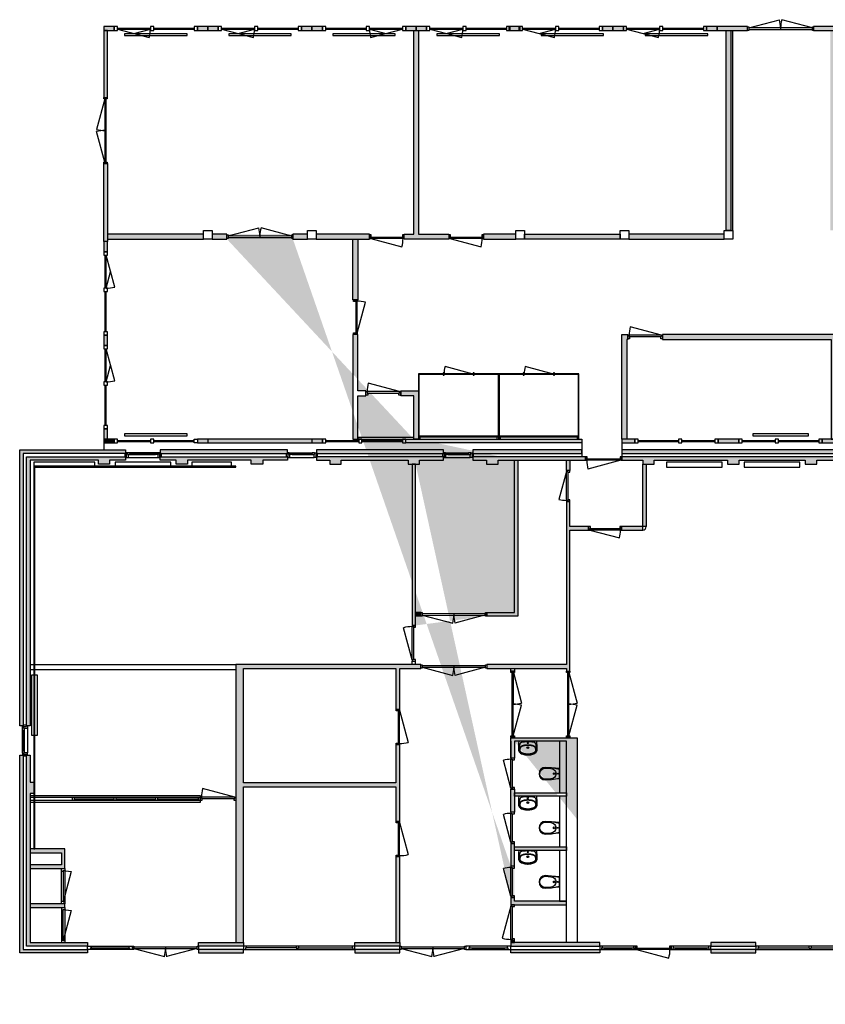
# Model space of a CAD drawing. Header units: millimetres. Extents: x 13543 to 67098, y 53113 to 81493.
# Tile 1 of 3: x 13543 to 36751, y 53113 to 81493. Entities that reach past the tile are written whole.
import ezdxf

# ---------------------------------------------------------------- set-up
doc = ezdxf.new("R2010")
doc.units = ezdxf.units.MM
doc.header["$LTSCALE"] = 100
for name, color, linetype in [('AA21----_BUITENWAND', 252, 'Continuous'), ('AA22----_BINNENWAND', 254, 'Continuous'), ('AL21----_BUITENWAND', 3, 'Continuous'), ('AL22----_BINNENWAND', 2, 'Continuous'), ('AL31----_BUITENKOZIJNEN', 1, 'Continuous'), ('AL32----_BINNENKOZIJNEN', 1, 'Continuous'), ('AL51----_RADIATOREN', 8, 'Continuous'), ('AL74----_SANITAIR', 7, 'Continuous')]:
    doc.layers.add(name, color=color, linetype=linetype)

# ---------------------------------------------------------------- blocks, each defined once
blk = doc.blocks.new('*U3')
at = {"layer": 'AL31----_BUITENKOZIJNEN'}
for points in [[(-1900, 50), (-1865, 50), (-1865, -50), (-1900, -50)], [(-1865, 21), (-1865, -21), (-35, -21), (-35, 19)], [(-35, 50), (0, 50), (0, -50), (-35, -50)]]:
    blk.add_lwpolyline(points, close=True, dxfattribs=at)
for points in [[(-950, 21), (-950, -21)], [(-1865, -21), (-981, -257)], [(-35, -19), (-918, -257)]]:
    blk.add_lwpolyline(points, dxfattribs=at)
for centre, start, end in [((-1865, -21), 345.0001, 0.0004), ((-35, -19), 180.1293, 195.1295)]:
    blk.add_arc(centre, 915, start, end, dxfattribs=at)
blk = doc.blocks.new('*U2')
at = {"layer": 'AL31----_BUITENKOZIJNEN'}
for points in [[(-1900, 50), (-1865, 50), (-1865, -50), (-1900, -50)], [(-1865, 21), (-1865, -21), (-35, -21), (-35, 19)], [(-35, 50), (0, 50), (0, -50), (-35, -50)]]:
    blk.add_lwpolyline(points, close=True, dxfattribs=at)
for points in [[(-1865, 21), (-981, 257)], [(-950, 21), (-950, -21)], [(-35, 19), (-918, 257)]]:
    blk.add_lwpolyline(points, dxfattribs=at)
for centre, start, end in [((-1865, 21), 359.9996, 14.9999), ((-35, 19), 164.8705, 179.8707)]:
    blk.add_arc(centre, 915, start, end, dxfattribs=at)
blk = doc.blocks.new('*U7')
at = {"layer": 'AL31----_BUITENKOZIJNEN'}
for points in [[(-1030, -50), (-995, -50), (-995, -9), (-980, -9), (-980, 50), (-1030, 50)], [(-50, 50), (-50, -9), (-35, -9), (-35, -50), (0, -50), (0, 50)], [(-995, -9), (-35, -9), (-35, -50), (-995, -50)]]:
    blk.add_lwpolyline(points, close=True, dxfattribs=at)
blk.add_lwpolyline([(-995, -50), (-68, -298)], dxfattribs=at)
blk.add_arc((-995, -50), 960, 345, 0, dxfattribs=at)
blk = doc.blocks.new('*U9')
at = {"layer": 'AL32----_BINNENKOZIJNEN'}
blk.add_lwpolyline([(-35, 50), (-962, 298)], dxfattribs=at)
for points in [[(-1030, 50), (-995, 50), (-995, 9), (-980, 9), (-980, -50), (-1030, -50)], [(-995, 9), (-35, 9), (-35, 50), (-995, 50)], [(-50, -50), (-50, 9), (-35, 9), (-35, 50), (0, 50), (0, -50)]]:
    blk.add_lwpolyline(points, close=True, dxfattribs=at)
blk.add_arc((-35, 50), 960, 165, 180, dxfattribs=at)
blk = doc.blocks.new('*U10')
at = {"layer": 'AL32----_BINNENKOZIJNEN'}
blk.add_lwpolyline([(-995, 50), (-68, 298)], dxfattribs=at)
for points in [[(-1030, 50), (-995, 50), (-995, 9), (-980, 9), (-980, -50), (-1030, -50)], [(-995, 9), (-35, 9), (-35, 50), (-995, 50)], [(-50, -50), (-50, 9), (-35, 9), (-35, 50), (0, 50), (0, -50)]]:
    blk.add_lwpolyline(points, close=True, dxfattribs=at)
blk.add_arc((-995, 50), 960, 0, 15, dxfattribs=at)
blk = doc.blocks.new('*U12')
at = {"layer": 'AL32----_BINNENKOZIJNEN'}
for points in [[(-1030, -50), (-995, -50), (-995, -9), (-980, -9), (-980, 50), (-1030, 50)], [(-50, 50), (-50, -9), (-35, -9), (-35, -50), (0, -50), (0, 50)], [(-995, -9), (-35, -9), (-35, -50), (-995, -50)]]:
    blk.add_lwpolyline(points, close=True, dxfattribs=at)
blk.add_lwpolyline([(-995, -50), (-68, -298)], dxfattribs=at)
blk.add_arc((-995, -50), 960, 345, 0, dxfattribs=at)
blk = doc.blocks.new('*U11')
at = {"layer": 'AL32----_BINNENKOZIJNEN'}
for points in [[(-1030, -50), (-995, -50), (-995, -9), (-980, -9), (-980, 50), (-1030, 50)], [(-50, 50), (-50, -9), (-35, -9), (-35, -50), (0, -50), (0, 50)], [(-995, -9), (-35, -9), (-35, -50), (-995, -50)]]:
    blk.add_lwpolyline(points, close=True, dxfattribs=at)
blk.add_lwpolyline([(-35, -50), (-962, -298)], dxfattribs=at)
blk.add_arc((-35, -50), 960, 180, 195, dxfattribs=at)
blk = doc.blocks.new('*U15')
at = {"layer": 'AL32----_BINNENKOZIJNEN'}
for points in [[(-1900, 50), (-1865, 50), (-1865, -50), (-1900, -50)], [(-1865, 21), (-1865, -21), (-35, -21), (-35, 19)], [(-35, 50), (0, 50), (0, -50), (-35, -50)]]:
    blk.add_lwpolyline(points, close=True, dxfattribs=at)
for points in [[(-950, 21), (-950, -21)], [(-1865, -21), (-981, -257)], [(-35, -19), (-918, -257)]]:
    blk.add_lwpolyline(points, dxfattribs=at)
for centre, start, end in [((-1865, -21), 345.0001, 0.0004), ((-35, -19), 180.1293, 195.1295)]:
    blk.add_arc(centre, 915, start, end, dxfattribs=at)
blk = doc.blocks.new('*U14')
at = {"layer": 'AL32----_BINNENKOZIJNEN'}
for points in [[(-1900, 50), (-1865, 50), (-1865, -50), (-1900, -50)], [(-1865, 21), (-1865, -21), (-35, -21), (-35, 19)], [(-35, 50), (0, 50), (0, -50), (-35, -50)]]:
    blk.add_lwpolyline(points, close=True, dxfattribs=at)
for points in [[(-1865, 21), (-981, 257)], [(-950, 21), (-950, -21)], [(-35, 19), (-918, 257)]]:
    blk.add_lwpolyline(points, dxfattribs=at)
for centre, start, end in [((-1865, 21), 359.9996, 14.9999), ((-35, 19), 164.8705, 179.8707)]:
    blk.add_arc(centre, 915, start, end, dxfattribs=at)
blk = doc.blocks.new('*U17')
at = {"layer": 'AL32----_BINNENKOZIJNEN'}
for points in [[(-950, -50), (-915, -50), (-915, -9), (-900, -9), (-900, 50), (-950, 50)], [(-50, 50), (-50, -9), (-35, -9), (-35, -50), (0, -50), (0, 50)], [(-915, -9), (-35, -9), (-35, -50), (-915, -50)]]:
    blk.add_lwpolyline(points, close=True, dxfattribs=at)
blk.add_lwpolyline([(-915, -50), (-65, -278)], dxfattribs=at)
blk.add_arc((-915, -50), 880, 345, 359.9987, dxfattribs=at)
blk = doc.blocks.new('*U19')
at = {"layer": 'AL32----_BINNENKOZIJNEN'}
for points in [[(-900, -50), (-865, -50), (-865, -9), (-850, -9), (-850, 50), (-900, 50)], [(-50, 50), (-50, -9), (-35, -9), (-35, -50), (0, -50), (0, 50)], [(-865, -9), (-35, -9), (-35, -50), (-865, -50)]]:
    blk.add_lwpolyline(points, close=True, dxfattribs=at)
blk.add_lwpolyline([(-865, -50), (-63, -265)], dxfattribs=at)
blk.add_arc((-865, -50), 830, 345, 0, dxfattribs=at)
blk = doc.blocks.new('*U21')
at = {"layer": 'AL32----_BINNENKOZIJNEN'}
for points in [[(-1050, -50), (-1015, -50), (-1015, -9), (-1000, -9), (-1000, 50), (-1050, 50)], [(-50, 50), (-50, -9), (-35, -9), (-35, -50), (0, -50), (0, 50)], [(-1015, -9), (-35, -9), (-35, -50), (-1015, -50)]]:
    blk.add_lwpolyline(points, close=True, dxfattribs=at)
blk.add_lwpolyline([(-35, -50), (-982, -304)], dxfattribs=at)
blk.add_arc((-35, -50), 980, 179.9962, 195, dxfattribs=at)
blk = doc.blocks.new('*U23')
at = {"layer": 'AL32----_BINNENKOZIJNEN'}
blk.add_lwpolyline([(-35, 50), (-933, 291)], dxfattribs=at)
for points in [[(-1000, 50), (-965, 50), (-965, 9), (-950, 9), (-950, -50), (-1000, -50)], [(-965, 9), (-35, 9), (-35, 50), (-965, 50)], [(-50, -50), (-50, 9), (-35, 9), (-35, 50), (0, 50), (0, -50)]]:
    blk.add_lwpolyline(points, close=True, dxfattribs=at)
blk.add_arc((-35, 50), 930, 165, 180, dxfattribs=at)
blk = doc.blocks.new('*U25')
at = {"layer": 'AL32----_BINNENKOZIJNEN'}
for points in [[(-1000, -50), (-965, -50), (-965, -9), (-950, -9), (-950, 50), (-1000, 50)], [(-50, 50), (-50, -9), (-35, -9), (-35, -50), (0, -50), (0, 50)], [(-965, -9), (-35, -9), (-35, -50), (-965, -50)]]:
    blk.add_lwpolyline(points, close=True, dxfattribs=at)
blk.add_lwpolyline([(-965, -50), (-67, -291)], dxfattribs=at)
blk.add_arc((-965, -50), 930, 345, 0, dxfattribs=at)
blk = doc.blocks.new('*U38')
at = {"layer": 'AA21----_BUITENWAND'}
h = blk.add_hatch(color=256, dxfattribs=at)
h.paths.add_polyline_path([(-300, 55), (-300, -55), (0, -55), (0, 55)])
h.paths.add_polyline_path([(-3000, 55), (-3000, -55), (-2700, -55), (-2700, 55)])
at = {"layer": 'AL21----_BUITENWAND'}
for points in [[(-3000, 55), (-3000, -55), (-2700, -55), (-2700, 55)], [(-300, 55), (-300, -55), (0, -55), (0, 55)]]:
    blk.add_lwpolyline(points, close=True, dxfattribs=at)
at = {"layer": 'AL31----_BUITENKOZIJNEN'}
for points in [[(-2700, 55), (-2700, -55), (-2605, -55), (-2605, 55)], [(-1655, 55), (-1655, -55), (-1560, -55), (-1560, 55)], [(-395, 55), (-395, -55), (-300, -55), (-300, 55)]]:
    blk.add_lwpolyline(points, close=True, dxfattribs=at)
for points in [[(-2605, 15), (-1655, 15)], [(-1560, 15), (-1440, 15)], [(-1440, 15), (-1345, 15)], [(-1345, 15), (-395, 15)], [(-2605, -15), (-1655, -15)], [(-2605, -15), (-1687, -261)], [(-2130, -142), (-1655, -15)], [(-1560, -15), (-1440, -15)], [(-1440, -15), (-1345, -15)], [(-1345, -15), (-395, -15)]]:
    blk.add_lwpolyline(points, dxfattribs=at)
blk.add_arc((-2605, -15), 950, 345, 0, dxfattribs=at)
blk = doc.blocks.new('*U39')
at = {"layer": 'AA21----_BUITENWAND'}
h = blk.add_hatch(color=256, dxfattribs=at)
h.paths.add_polyline_path([(-300, 55), (-300, -55), (0, -55), (0, 55)])
h.paths.add_polyline_path([(-3000, 55), (-3000, -55), (-2700, -55), (-2700, 55)])
at = {"layer": 'AL21----_BUITENWAND'}
for points in [[(-3000, 55), (-3000, -55), (-2700, -55), (-2700, 55)], [(-300, 55), (-300, -55), (0, -55), (0, 55)]]:
    blk.add_lwpolyline(points, close=True, dxfattribs=at)
at = {"layer": 'AL31----_BUITENKOZIJNEN'}
for points in [[(-2700, 55), (-2700, -55), (-2605, -55), (-2605, 55)], [(-1440, 55), (-1440, -55), (-1345, -55), (-1345, 55)], [(-395, 55), (-395, -55), (-300, -55), (-300, 55)]]:
    blk.add_lwpolyline(points, close=True, dxfattribs=at)
for points in [[(-2605, 15), (-1655, 15)], [(-1655, 15), (-1560, 15)], [(-1560, 15), (-1440, 15)], [(-1345, 15), (-395, 15)], [(-2605, -15), (-1655, -15)], [(-1655, -15), (-1560, -15)], [(-1560, -15), (-1440, -15)], [(-1345, -15), (-395, -15)], [(-1345, -15), (-870, -142)], [(-1313, -261), (-395, -15)]]:
    blk.add_lwpolyline(points, dxfattribs=at)
blk.add_arc((-395, -15), 950, 180, 195, dxfattribs=at)
blk = doc.blocks.new('Cabine vd0')
at = {"layer": 'AL32----_BINNENKOZIJNEN'}
for points in [[(-90, 0), (-1880, 0), (-1880, -20), (-90, -20)], [(-1880, -20), (-1880, -705), (-1870, -705), (-1870, -20)], [(-70, 0), (-90, 0), (-90, -2310), (-70, -2310)], [(0, 0), (-70, 0), (-70, -50), (0, -50)], [(-1910, -735), (-1840, -735), (-1840, -705), (-1910, -705)], [(-1880, -735), (-1880, -1575), (-1870, -1575), (-1870, -735)], [(-1910, -1605), (-1840, -1605), (-1840, -1575), (-1910, -1575)], [(-1880, -1605), (-1880, -2290), (-1870, -2290), (-1870, -1605)], [(0, -2260), (-70, -2260), (-70, -2310), (0, -2310)], [(-90, -2290), (-1880, -2290), (-1880, -2310), (-90, -2310)]]:
    blk.add_lwpolyline(points, close=True, dxfattribs=at)
blk.add_lwpolyline([(-1875, -735), (-2092, -1546)], dxfattribs=at)
blk.add_arc((-1875, -735), 840, 255, 270, dxfattribs=at)
blk = doc.blocks.new('WC 17 (R)')
at = {"layer": 'AL74----_SANITAIR'}
for points in [[(407, 182), (232, 169), (0, 125), (0, -125), (232, -169), (408, -182, 0.999913)], [(62, 0, -1), (37, 0, -1)], [(250, 150), (407, 162, -1), (407, -162), (250, -150, -1)], [(175, 0, -1), (125, 0, -1)]]:
    blk.add_lwpolyline(points, format="xyb", close=True, dxfattribs=at)
for points in [[(0, 125), (0, 150), (232, 169)], [(0, -125), (0, -150), (232, -169)]]:
    blk.add_lwpolyline(points, dxfattribs=at)
blk = doc.blocks.new('*U28')
at = {"layer": 'AL32----_BINNENKOZIJNEN'}
for points in [[(-900, -50), (-865, -50), (-865, -9), (-850, -9), (-850, 50), (-900, 50)], [(-50, 50), (-50, -9), (-35, -9), (-35, -50), (0, -50), (0, 50)], [(-865, -9), (-35, -9), (-35, -50), (-865, -50)]]:
    blk.add_lwpolyline(points, close=True, dxfattribs=at)
blk.add_lwpolyline([(-35, -50), (-837, -265)], dxfattribs=at)
blk.add_arc((-35, -50), 830, 180, 195, dxfattribs=at)
blk = doc.blocks.new('WT 04 (R)')
at = {"color": 3}
for centre, radius, start, end in [((266, 164), 136, 44.6333, 93.716), ((257, 300), 1.091783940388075e-11, 92.5317, 90.2017)]:
    blk.add_arc(centre, radius, start, end, dxfattribs=at)
at = {"layer": 'AL74----_SANITAIR'}
for points in [[(257, 300, 0.030203), (0, 289), (0, -289, 0.030203), (257, -300, 0.217499), (363, -260, 0.107077), (423, -127, 0.043293), (438, -11), (438, 11, 0.043293), (423, 127, 0.107077), (363, 260, 0.217499)], [(72, 0, -1), (41, 0, -1)], [(233, 0, -1), (176, 0, -1)], [(227, 0, -1), (182, 0, -1)]]:
    blk.add_lwpolyline(points, format="xyb", close=True, dxfattribs=at)
for points in [[(119, 20), (120, 34), (121, 47), (122, 58), (123, 68), (124, 76), (125, 84), (126, 91), (127, 98), (128, 104), (129, 111), (130, 116), (131, 122), (132, 127), (133, 132), (134, 138), (136, 143), (137, 147), (139, 152), (140, 157), (142, 162), (143, 166), (145, 171), (146, 175), (148, 180), (150, 184), (152, 188), (154, 192), (156, 196), (158, 200), (160, 204), (163, 208), (166, 211), (169, 215), (172, 218), (175, 221), (178, 224), (181, 227), (185, 230), (188, 233), (192, 235), (195, 238), (199, 240), (203, 242), (206, 245), (211, 247), (215, 248), (220, 250), (225, 252), (230, 254), (236, 256), (243, 257), (251, 259), (259, 260), (269, 261), (279, 263), (277, 263), (272, 264), (267, 264), (261, 265), (255, 265), (249, 266), (242, 266), (235, 267), (227, 267), (219, 267), (211, 267), (203, 267), (195, 267), (187, 268), (180, 267), (172, 267), (164, 267), (157, 267), (150, 267), (143, 267), (137, 267), (130, 266), (125, 266), (119, 266), (115, 266), (110, 265), (106, 265), (102, 265), (98, 264), (94, 263), (91, 263), (88, 262), (84, 261), (81, 260), (79, 258), (76, 257), (73, 255), (70, 254), (67, 252), (65, 250), (62, 248), (59, 245), (57, 243), (54, 240), (52, 238), (49, 235), (47, 232), (44, 228), (42, 225), (40, 221), (38, 217), (36, 213), (35, 209), (33, 204), (31, 200), (30, 195), (29, 190), (28, 184), (27, 179), (26, 172), (25, 166), (24, 159), (23, 151), (22, 143), (22, 135), (21, 126), (21, 117), (20, 108), (20, 98), (20, 88), (20, 78), (20, 68), (19, 58), (19, 48), (19, 39), (19, 31), (19, 23), (19, 17), (19, 12), (19, 9), (19, 6), (19, 2), (19, -1), (19, -12), (19, -24), (20, -37), (20, -50), (20, -64), (20, -77), (21, -89), (21, -101), (22, -112), (22, -122), (23, -131), (23, -140), (24, -148), (25, -155), (26, -162), (27, -169), (28, -175), (29, -181), (30, -186), (31, -191), (33, -196), (34, -201), (36, -205), (38, -209), (40, -213), (42, -217), (44, -221), (46, -224), (48, -228), (51, -231), (53, -234), (56, -237), (58, -239), (61, -242), (64, -244), (66, -246), (69, -248), (72, -250), (75, -251), (77, -253), (80, -254), (83, -256), (86, -257), (89, -258), (92, -259), (96, -259), (99, -260), (103, -260), (107, -261), (112, -261), (116, -262), (121, -262), (126, -262), (132, -262), (138, -262), (145, -262), (151, -263), (158, -263), (166, -263), (173, -263), (181, -263), (189, -263), (197, -263), (205, -263), (213, -262), (221, -262), (229, -262), (236, -262), (243, -261), (250, -261), (257, -260), (263, -260), (268, -259), (273, -258), (278, -258), (281, -257), (271, -256), (261, -255), (252, -254), (244, -252), (238, -251), (232, -249), (226, -247), (221, -245), (216, -244), (212, -242), (208, -240), (204, -238), (200, -235), (197, -233), (193, -231), (190, -228), (186, -226), (183, -223), (179, -220), (176, -217), (173, -214), (170, -210), (167, -207), (164, -203), (162, -200), (159, -196), (157, -192), (155, -188), (153, -184), (151, -179), (149, -175), (147, -171), (146, -166), (144, -162), (143, -157), (141, -153), (139, -148), (138, -143), (137, -138), (135, -133), (134, -128), (133, -123), (132, -118), (131, -112), (129, -106), (128, -100), (127, -94), (126, -87), (125, -80), (124, -72), (123, -63), (122, -54), (121, -43), (120, -30), (119, -16), (118, 2)], [(401, -31), (402, -25), (402, -19), (402, -12), (402, -5), (402, 3), (402, 11), (402, 18), (402, 25), (401, 31), (401, 37), (401, 44), (400, 50), (399, 56), (399, 61), (398, 67), (397, 73), (396, 79), (394, 85), (393, 91), (392, 96), (391, 102), (389, 108), (388, 113), (387, 119), (386, 125), (384, 130), (383, 136), (381, 141), (380, 146), (378, 152), (376, 157), (374, 162), (372, 168), (370, 173), (368, 178), (365, 183), (363, 188), (361, 194), (358, 199), (356, 204), (353, 208), (350, 213), (347, 218), (344, 222), (341, 226), (338, 230), (335, 234), (332, 237), (329, 240), (326, 243), (323, 245), (319, 248), (316, 250), (313, 252), (310, 253), (307, 255), (304, 256), (300, 258), (297, 259), (293, 260), (290, 261), (286, 261), (281, 262), (279, 263), (269, 261), (259, 260), (251, 259), (243, 257), (236, 256), (230, 254), (225, 252), (220, 250), (215, 248), (211, 247), (206, 245), (203, 242), (199, 240), (195, 238), (192, 235), (188, 233), (185, 230), (181, 227), (178, 224), (175, 221), (172, 218), (169, 215), (166, 211), (163, 208), (160, 204), (158, 200), (156, 196), (154, 192), (152, 188), (150, 184), (148, 180), (146, 175), (145, 171), (143, 166), (142, 162), (140, 157), (139, 152), (137, 147), (136, 143), (134, 138), (133, 132), (132, 127), (131, 122), (130, 116), (129, 111), (128, 104), (127, 98), (126, 91), (125, 84), (124, 76), (123, 68), (122, 58), (121, 47), (120, 34), (119, 20), (118, 2), (119, -16), (120, -30), (121, -43), (122, -54), (123, -63), (124, -72), (125, -80), (126, -87), (127, -94), (128, -100), (129, -106), (131, -112), (132, -118), (133, -123), (134, -128), (135, -133), (137, -138), (138, -143), (139, -148), (141, -153), (143, -157), (144, -162), (146, -166), (147, -171), (149, -175), (151, -179), (153, -184), (155, -188), (157, -192), (159, -196), (162, -200), (164, -203), (167, -207), (170, -210), (173, -214), (176, -217), (179, -220), (183, -223), (186, -226), (190, -228), (193, -231), (197, -233), (200, -235), (204, -238), (208, -240), (212, -242), (216, -244), (221, -245), (226, -247), (232, -249), (238, -251), (244, -252), (252, -254), (261, -255), (271, -256), (281, -257), (283, -257), (287, -256), (291, -255), (295, -254), (299, -253), (302, -252), (305, -251), (308, -250), (312, -248), (315, -246), (318, -244), (321, -242), (324, -240), (327, -237), (330, -234), (334, -231), (337, -228), (340, -224), (343, -221), (346, -216), (349, -212), (351, -208), (354, -203), (357, -198), (359, -193), (362, -188), (364, -183), (367, -178), (369, -172), (371, -167), (373, -162), (375, -157), (377, -151), (379, -146), (380, -141), (382, -135), (384, -130), (385, -124), (386, -119), (388, -113), (389, -108), (390, -102), (391, -96), (393, -91), (394, -85), (395, -79), (396, -73), (397, -67), (398, -61), (399, -55), (400, -50), (400, -44), (401, -38)]]:
    blk.add_lwpolyline(points, close=True, dxfattribs=at)

msp = doc.modelspace()

# ---------------------------------------------------------------- hatches: boundary and pattern name
at = {"layer": 'AA21----_BUITENWAND'}
h = msp.add_hatch(color=256, dxfattribs=at)
h.paths.add_polyline_path([(54853, 81183), (54963, 81183), (54963, 79248), (54853, 79248)])
h.paths.add_polyline_path([(54853, 77348), (54963, 77348), (54963, 74933), (54853, 74933)])
h.paths.add_polyline_path([(36413, 81293), (36413, 81183), (37263, 81183), (37263, 81293)])
h.paths.add_polyline_path([(33633, 81293), (33633, 81183), (34513, 81183), (34513, 81293)])
h.paths.add_polyline_path([(15963, 79248), (16073, 79248), (16073, 81183), (15963, 81183)])
h.paths.add_polyline_path([(15963, 77348), (16068, 77348), (16073, 75100), (15963, 75100)])
h = msp.add_hatch(color=256, dxfattribs=at)
h.paths.add_polyline_path([(47123, 68893), (47123, 68793), (47663, 68793), (47663, 68683), (47993, 68683), (47993, 68793), (49923, 68793), (49923, 68683), (50253, 68683), (50253, 68793), (50613, 68793), (50613, 68893)])
h.paths.add_polyline_path([(47123, 69093), (47123, 68993), (50613, 68993), (50613, 69093)])
h.paths.add_polyline_path([(42633, 69093), (42633, 68993), (46173, 68993), (46173, 69093)])
h.paths.add_polyline_path([(42633, 68893), (42633, 68793), (46173, 68793), (46173, 68893)])
h.paths.add_polyline_path([(37903, 69093), (37903, 68993), (41683, 68993), (41683, 69093)])
h.paths.add_polyline_path([(37903, 68893), (37903, 68793), (40883, 68793), (40883, 68683), (41213, 68683), (41213, 68793), (41683, 68793), (41683, 68893)])
h.paths.add_polyline_path([(30893, 68893), (30893, 68793), (31493, 68793), (31493, 68683), (31823, 68683), (31823, 68793), (33938, 68793), (33938, 68683), (34268, 68683), (34268, 68793), (36173, 68793), (36173, 68683), (36503, 68683), (36503, 68793), (37063, 68793), (37063, 68893)])
h.paths.add_polyline_path([(30893, 69093), (30893, 68993), (37063, 68993), (37063, 69093)])
h.paths.add_polyline_path([(26593, 68893), (26593, 68793), (26993, 68793), (26993, 68683), (27323, 68683), (27323, 68793), (29843, 68793), (29843, 68893)])
h.paths.add_polyline_path([(26593, 69093), (26593, 68993), (29734, 68993), (29734, 69093)])
h.paths.add_polyline_path([(22093, 68893), (22093, 68793), (22473, 68793), (22473, 68683), (22803, 68683), (22803, 68793), (24733, 68793), (24733, 68683), (25063, 68683), (25063, 68793), (25753, 68793), (25753, 68893)])
h.paths.add_polyline_path([(22093, 69093), (22093, 68993), (25753, 68993), (25753, 69093)])
h.paths.add_polyline_path([(21253, 68893), (21253, 68793), (20543, 68793), (20543, 68683), (20213, 68683), (20213, 68793), (18373, 68793), (18373, 68683), (18053, 68683), (18053, 68793), (17593, 68793), (17593, 68893)])
h.paths.add_polyline_path([(17593, 69093), (17593, 68993), (21253, 68993), (21253, 69093)])
h.paths.add_polyline_path([(16593, 68893), (16593, 68793), (16133, 68793), (16133, 68683), (15813, 68683), (15813, 68793), (13843, 68793), (13843, 61135), (13743, 61135), (13743, 68893)], flags=17)
h.paths.add_polyline_path([(16593, 69093), (16593, 68993), (13643, 68993), (13643, 61135), (13543, 61135), (13543, 69093)])
h.paths.add_polyline_path([(13743, 60295), (13843, 60295), (13843, 59513), (13953, 59513), (13953, 59193), (13843, 59193), (13843, 54893), (15493, 54893), (15493, 54793), (13743, 54793)], flags=17)
h.paths.add_polyline_path([(13543, 60295), (13643, 60295), (13643, 54693), (15493, 54693), (15493, 54593), (13543, 54593)])
h.paths.add_polyline_path([(18693, 54693), (18693, 54593), (19993, 54593), (19993, 54693)])
h.paths.add_polyline_path([(18693, 54793), (18693, 54893), (19993, 54893), (19993, 54793)])
h.paths.add_polyline_path([(23193, 54793), (23193, 54893), (24493, 54893), (24493, 54793)])
h.paths.add_polyline_path([(23193, 54693), (23193, 54593), (24493, 54593), (24493, 54693)])
h.paths.add_polyline_path([(30253, 54693), (30253, 54593), (27693, 54593), (27693, 54693)])
h.paths.add_polyline_path([(30253, 54893), (27693, 54893), (27693, 54793), (30253, 54793)])
h.paths.add_polyline_path([(33453, 54693), (33453, 54593), (34753, 54593), (34753, 54693)])
h.paths.add_polyline_path([(33453, 54893), (33453, 54793), (34753, 54793), (34753, 54893)])
h.paths.add_polyline_path([(37953, 54893), (37953, 54793), (40513, 54793), (40513, 54893)])
h.paths.add_polyline_path([(37953, 54693), (37953, 54593), (40513, 54593), (40513, 54693)])
h.paths.add_polyline_path([(43713, 54693), (43713, 54593), (45013, 54593), (45013, 54693)])
h.paths.add_polyline_path([(43713, 54893), (43713, 54793), (45013, 54793), (45013, 54893)])
h.paths.add_polyline_path([(48213, 54693), (48213, 54593), (49513, 54593), (49513, 54693)])
h.paths.add_polyline_path([(48213, 54893), (48213, 54793), (49513, 54793), (49513, 54893)])
h.paths.add_polyline_path([(52713, 54593), (54663, 54593), (54663, 61243), (54363, 61243), (54363, 54893), (52713, 54893), (52713, 54793), (54463, 54793), (54463, 61166), (54563, 61166), (54563, 54693), (52713, 54693)])
h.paths.add_polyline_path([(57091, 54593), (57091, 54693), (62210, 54693), (62204, 54593)])
h.paths.add_polyline_path([(57091, 54936), (62226, 54936), (62217, 54793), (57091, 54793)])
h.paths.add_polyline_path([(54663, 54936), (55091, 54936), (55091, 54793), (54663, 54793)])
h.paths.add_polyline_path([(54663, 54693), (55091, 54693), (55091, 54593), (54663, 54593)])
h.paths.add_polyline_path([(62312, 53121), (62442, 53113), (62625, 56025), (62495, 56033)])
h.paths.add_polyline_path([(62295, 56035), (62394, 56029), (62213, 53137), (62113, 53143)])
h.paths.add_polyline_path([(63823, 70505), (63814, 70369), (63525, 70387), (62694, 57132), (62564, 57140), (63403, 70531)])
h.paths.add_polyline_path([(65490, 70594), (63216, 70737), (62365, 57163), (62465, 57157), (63310, 70638), (65484, 70501)])
msp.add_hatch(color=256, dxfattribs=at).paths.add_polyline_path([(15963, 69293), (16263, 69293), (16263, 69403), (15963, 69403)])
h = msp.add_hatch(color=256, dxfattribs=at)
h.paths.add_polyline_path([(18663, 69403), (18663, 69293), (22263, 69293), (22263, 69403)])
h.paths.add_polyline_path([(24663, 69403), (29734, 69403), (29734, 69293), (24663, 69293)])
h.paths.add_polyline_path([(30893, 69403), (30893, 69293), (31263, 69293), (31263, 69403)])
h.paths.add_polyline_path([(33663, 69403), (33663, 69293), (34263, 69293), (34263, 69403)])
h.paths.add_polyline_path([(36568, 69403), (36568, 69293), (37358, 69293), (37358, 69403)])
h.paths.add_polyline_path([(39663, 69403), (39663, 69293), (41683, 69293), (41683, 69403)])
h.paths.add_polyline_path([(42633, 69403), (42633, 69293), (43263, 69293), (43263, 69403)])
h.paths.add_polyline_path([(45663, 69403), (45663, 69293), (46173, 69293), (46173, 69403)])
h.paths.add_polyline_path([(47123, 69403), (47123, 69293), (49233, 69293), (49233, 69403)])
h.paths.add_polyline_path([(51633, 69403), (51633, 69293), (52233, 69293), (52233, 69403)])
at = {"layer": 'AA22----_BINNENWAND'}
h = msp.add_hatch(color=256, dxfattribs=at)
h.paths.add_polyline_path([(45893, 81183), (46033, 81183), (46033, 75418), (45893, 75418)])
h.paths.add_polyline_path([(46088, 75308), (46088, 75168), (46958, 75168), (46958, 75308)])
h.paths.add_polyline_path([(48863, 75308), (48863, 75168), (47958, 75168), (47958, 75308)])
h.paths.add_polyline_path([(45838, 75308), (45838, 75168), (43088, 75168), (43088, 75308)])
h.paths.add_polyline_path([(42838, 75308), (42838, 75168), (40088, 75168), (40088, 75308)])
h.paths.add_polyline_path([(39838, 75308), (38958, 75308), (38958, 75168), (39838, 75168)])
h.paths.add_polyline_path([(37958, 75308), (37958, 75168), (37088, 75168), (37088, 75308)])
h.paths.add_polyline_path([(36893, 75418), (37033, 75418), (37033, 81183), (36893, 81183)])
h.paths.add_polyline_path([(33893, 81183), (34033, 81183), (34033, 75418), (33893, 75418)])
h.paths.add_polyline_path([(49113, 75418), (49113, 75518), (54853, 75518), (54853, 75418)])
h.paths.add_polyline_path([(48863, 75168), (49003, 75168), (49003, 71233), (48863, 71233)])
h.paths.add_polyline_path([(42893, 69403), (43033, 69403), (43033, 72278), (45663, 72278), (45663, 72008), (45803, 72008), (45803, 72418), (42623, 72418), (42623, 72278), (42893, 72278)])
h.paths.add_polyline_path([(45663, 69403), (45803, 69403), (45803, 71008), (45663, 71008)], flags=17)
h.paths.add_polyline_path([(39913, 69403), (40053, 69403), (40053, 72278), (41623, 72278), (41623, 72418), (39753, 72418), (39753, 72278), (39913, 72278)])
h.paths.add_polyline_path([(36923, 69403), (37063, 69403), (37063, 72278), (38753, 72278), (38753, 72418), (32063, 72418), (32063, 72278), (36923, 72278)])
h.paths.add_polyline_path([(31033, 69403), (30893, 69403), (30893, 72418), (31063, 72418), (31063, 72278), (31033, 72278)])
h.paths.add_polyline_path([(31088, 75308), (31088, 75168), (33838, 75168), (33838, 75308)])
h.paths.add_polyline_path([(30838, 75308), (30838, 75168), (28088, 75168), (28088, 75308)])
h.paths.add_polyline_path([(24893, 81183), (25033, 81183), (25033, 75308), (25903, 75308), (25903, 75168), (24622, 75168), (24622, 75308), (24893, 75308)])
h.paths.add_polyline_path([(26903, 75308), (26903, 75168), (27838, 75168), (27838, 75308)])
h.paths.add_polyline_path([(22088, 75308), (22088, 75168), (23622, 75168), (23622, 75308)], flags=17)
h.paths.add_polyline_path([(16073, 75308), (16073, 75168), (18838, 75168), (18838, 75308)])
h.paths.add_polyline_path([(23143, 75168), (23283, 75168), (23283, 73418), (23143, 73418)], flags=17)
h.paths.add_polyline_path([(23143, 69403), (23283, 69403), (23283, 70653), (23518, 70653), (23518, 70793), (23283, 70793), (23283, 72418), (23143, 72418)], flags=17)
h.paths.add_polyline_path([(23283, 69453), (23283, 69403), (24893, 69403), (24893, 69453)], flags=17)
h.paths.add_polyline_path([(31493, 68683), (31593, 68683), (31593, 66883), (31493, 66883)])
h.paths.add_polyline_path([(30883, 66883), (30883, 66783), (31493, 66783), (31493, 66883)])
h.paths.add_polyline_path([(26998, 62903), (26998, 62793), (29293, 62793), (29293, 62715), (29393, 62715), (29393, 66783), (29933, 66783), (29933, 66883), (29393, 66883), (29393, 67603), (29293, 67603), (29293, 62903)])
h.paths.add_polyline_path([(19773, 54893), (19993, 54893), (19993, 59382), (24383, 59382), (24383, 58392), (24493, 58392), (24493, 60594), (24383, 60594), (24383, 59492), (19993, 59492), (19993, 62793), (24383, 62793), (24383, 61624), (24493, 61624), (24493, 62793), (25098, 62793), (25098, 62903), (19773, 62903)], flags=17)
h.paths.add_polyline_path([(29293, 54893), (29293, 60693), (27793, 60693), (27793, 60210), (27693, 60210), (27693, 60793), (29603, 60793), (29603, 54893)], flags=0)
h.paths.add_polyline_path([(29293, 57550), (27793, 57550), (27793, 57650), (29293, 57650)], flags=17)
h.paths.add_polyline_path([(27693, 59310), (27793, 59310), (27793, 58650), (27693, 58650)], flags=16)
h.paths.add_polyline_path([(29293, 59110), (27793, 59110), (27793, 59210), (29293, 59210)], flags=17)
h.paths.add_polyline_path([(24383, 54893), (24493, 54893), (24493, 57362), (24383, 57362)], flags=16)
edge = h.paths.add_edge_path()
edge.add_line((21413, 75168), (21838, 75168))
edge.add_line((21838, 75168), (21838, 75308))
edge.add_line((21838, 75308), (21413, 75308))
edge.add_line((19513, 75308), (19088, 75308))
edge.add_line((19088, 75308), (19088, 75168))
edge.add_line((19088, 75168), (19513, 75168))
edge.add_line((24893, 69403), (24893, 70653))
edge.add_line((24893, 70653), (24518, 70653))
edge.add_line((24518, 70653), (24518, 70793))
edge.add_line((24518, 70793), (25033, 70793))
edge.add_line((25033, 70793), (25033, 69403))
edge.add_line((27893, 68793), (27893, 64303))
edge.add_line((27893, 64303), (26998, 64303))
edge.add_line((24948, 64033), (24948, 68683))
edge.add_line((27693, 56190), (27693, 55980))
edge.add_line((27693, 55980), (29293, 55980))
edge.add_line((29293, 55980), (29293, 54893))
edge.add_line((29293, 54893), (29603, 54893))
edge.add_line((29603, 54893), (29603, 58440))
edge.add_line((27793, 60693), (29293, 60693))
edge.add_line((29293, 60693), (29293, 56090))
edge.add_line((29293, 56090), (27793, 56090))
edge.add_line((27793, 56090), (27793, 56190))
edge.add_line((27793, 57090), (27793, 57750))
edge.add_line((27793, 57750), (27693, 57750))
edge.add_line((27693, 57750), (27693, 57090))
h = msp.add_hatch(color=256, dxfattribs=at)
h.paths.add_polyline_path([(21413, 75168), (21838, 75168), (21838, 75308), (21413, 75308)])
h.paths.add_polyline_path([(19513, 75308), (19088, 75308), (19088, 75168), (19513, 75168)])
for points in [[(25033, 70793), (24518, 70793), (24518, 70653), (24893, 70653), (24893, 69403), (25033, 69403)], [(25098, 64403), (24948, 64403), (24948, 64303), (25098, 64303)], [(27793, 54950), (27693, 54950), (27693, 54893), (27793, 54893)]]:
    msp.add_hatch(color=256, dxfattribs=at).paths.add_polyline_path(points)
h = msp.add_hatch(color=256, dxfattribs=at)
h.paths.add_polyline_path([(24848, 68683), (24848, 64033), (24948, 64033), (24948, 68683)])
h.paths.add_polyline_path([(27893, 68793), (27893, 64303), (26998, 64303), (26998, 64403), (27793, 64403), (27793, 68793)])
h.paths.add_polyline_path([(29293, 68793), (29393, 68793), (29393, 68503), (29293, 68503)])
h = msp.add_hatch(color=256, dxfattribs=at)
h.paths.add_polyline_path([(27793, 56090), (27793, 56190), (27693, 56190), (27693, 55980), (29293, 55980), (29293, 56090)])
h.paths.add_polyline_path([(27693, 57750), (27693, 57090), (27793, 57090), (27793, 57750)])
h = msp.add_hatch(color=256, dxfattribs=at)
h.paths.add_polyline_path([(14843, 57593), (13843, 57593), (13843, 57483), (14743, 57483), (14743, 57133), (13843, 57133), (13843, 57023), (14843, 57023)])
h.paths.add_polyline_path([(14843, 56013), (13843, 56013), (13843, 55903), (14843, 55903)])

# ---------------------------------------------------------------- linework, layer by layer
at = {"layer": 'AL21----_BUITENWAND'}
for points in [[(15963, 79248), (16073, 79248), (16073, 81183), (15963, 81183)], [(33633, 81293), (33633, 81183), (34513, 81183), (34513, 81293)], [(36413, 81293), (36413, 81183), (37263, 81183), (37263, 81293)], [(15963, 77348), (16068, 77348), (16073, 75100), (15963, 75100)], [(15963, 69293), (16263, 69293), (16263, 69403), (15963, 69403)], [(18663, 69403), (18663, 69293), (22263, 69293), (22263, 69403)], [(24663, 69403), (29734, 69403), (29734, 69293), (24663, 69293)], [(30893, 69403), (30893, 69293), (31263, 69293), (31263, 69403)], [(33663, 69403), (33663, 69293), (34263, 69293), (34263, 69403)], [(36568, 69403), (36568, 69293), (37358, 69293), (37358, 69403)], [(16593, 69093), (16593, 68993), (13643, 68993), (13643, 61135), (13543, 61135), (13543, 69093)], [(17593, 69093), (17593, 68993), (21253, 68993), (21253, 69093)], [(22093, 69093), (22093, 68993), (25753, 68993), (25753, 69093)], [(26593, 69093), (26593, 68993), (29734, 68993), (29734, 69093)], [(30893, 69093), (30893, 68993), (37063, 68993), (37063, 69093)], [(16593, 68893), (16593, 68793), (16133, 68793), (16133, 68683), (15813, 68683), (15813, 68793), (13843, 68793), (13843, 61135), (13743, 61135), (13743, 68893)], [(21253, 68893), (21253, 68793), (20543, 68793), (20543, 68683), (20213, 68683), (20213, 68793), (18373, 68793), (18373, 68683), (18053, 68683), (18053, 68793), (17593, 68793), (17593, 68893)], [(22093, 68893), (22093, 68793), (22473, 68793), (22473, 68683), (22803, 68683), (22803, 68793), (24733, 68793), (24733, 68683), (25063, 68683), (25063, 68793), (25753, 68793), (25753, 68893)], [(26593, 68893), (26593, 68793), (26993, 68793), (26993, 68683), (27323, 68683), (27323, 68793), (29843, 68793), (29843, 68893)], [(30893, 68893), (30893, 68793), (31493, 68793), (31493, 68683), (31823, 68683), (31823, 68793), (33938, 68793), (33938, 68683), (34268, 68683), (34268, 68793), (36173, 68793), (36173, 68683), (36503, 68683), (36503, 68793), (37063, 68793), (37063, 68893)], [(27693, 62715), (27693, 62793), (27793, 62793), (27793, 62715)], [(13543, 60295), (13643, 60295), (13643, 54693), (15493, 54693), (15493, 54593), (13543, 54593)], [(13743, 60295), (13843, 60295), (13843, 59513), (13953, 59513), (13953, 59193), (13843, 59193), (13843, 54893), (15493, 54893), (15493, 54793), (13743, 54793)], [(18693, 54793), (18693, 54893), (19993, 54893), (19993, 54793)], [(23193, 54793), (23193, 54893), (24493, 54893), (24493, 54793)], [(30253, 54893), (27693, 54893), (27693, 54793), (30253, 54793)], [(33453, 54893), (33453, 54793), (34753, 54793), (34753, 54893)], [(18693, 54693), (18693, 54593), (19993, 54593), (19993, 54693)], [(23193, 54693), (23193, 54593), (24493, 54593), (24493, 54693)], [(30253, 54693), (30253, 54593), (27693, 54593), (27693, 54693)], [(33453, 54693), (33453, 54593), (34753, 54593), (34753, 54693)]]:
    msp.add_lwpolyline(points, close=True, dxfattribs=at)
for points in [[(15963, 69403), (15963, 69093)], [(18963, 69403), (18963, 69293)], [(21963, 69403), (21963, 69293)], [(22263, 69403), (22263, 69293)], [(36663, 69403), (36663, 69293)]]:
    msp.add_lwpolyline(points, dxfattribs=at)
at = {"layer": 'AL22----_BINNENWAND'}
for points in [[(24893, 81183), (25033, 81183), (25033, 75308), (25903, 75308), (25903, 75168), (24622, 75168), (24622, 75308), (24893, 75308)], [(33893, 81183), (34033, 81183), (34033, 75418), (33893, 75418)], [(16073, 75308), (16073, 75168), (18838, 75168), (18838, 75308)], [(18838, 75418), (19088, 75418), (19088, 75168), (18838, 75168)], [(19513, 75308), (19088, 75308), (19088, 75168), (19513, 75168)], [(21413, 75168), (21838, 75168), (21838, 75308), (21413, 75308)], [(21838, 75418), (22088, 75418), (22088, 75168), (21838, 75168)], [(22088, 75308), (22088, 75168), (23622, 75168), (23622, 75308)], [(26903, 75308), (26903, 75168), (27838, 75168), (27838, 75308)], [(27838, 75418), (28088, 75418), (28088, 75168), (27838, 75168)], [(30838, 75308), (30838, 75168), (28088, 75168), (28088, 75308)], [(30838, 75418), (31088, 75418), (31088, 75168), (30838, 75168)], [(31088, 75308), (31088, 75168), (33838, 75168), (33838, 75308)], [(33838, 75418), (34088, 75418), (34088, 75168), (33838, 75168)], [(23143, 75168), (23283, 75168), (23283, 73418), (23143, 73418)], [(23143, 69403), (23283, 69403), (23283, 70653), (23518, 70653), (23518, 70793), (23283, 70793), (23283, 72418), (23143, 72418)], [(31033, 69403), (30893, 69403), (30893, 72418), (31063, 72418), (31063, 72278), (31033, 72278)], [(36923, 69403), (37063, 69403), (37063, 72278), (38753, 72278), (38753, 72418), (32063, 72418), (32063, 72278), (36923, 72278)], [(24893, 69403), (24893, 70653), (24518, 70653), (24518, 70793), (25033, 70793), (25033, 69403)], [(23283, 69453), (23283, 69403), (24893, 69403), (24893, 69453)], [(24848, 68683), (24848, 64033), (24948, 64033), (24948, 68683)], [(27893, 68793), (27893, 64303), (26998, 64303), (26998, 64403), (27793, 64403), (27793, 68793)], [(29293, 68793), (29393, 68793), (29393, 68503), (29293, 68503)], [(31493, 68683), (31593, 68683), (31593, 66883), (31493, 66883)], [(13953, 57593), (13983, 57593), (13983, 68598), (19773, 68598), (19773, 68628), (13953, 68628)], [(26998, 62903), (26998, 62793), (29293, 62793), (29293, 62715), (29393, 62715), (29393, 66783), (29933, 66783), (29933, 66883), (29393, 66883), (29393, 67603), (29293, 67603), (29293, 62903)], [(30883, 66883), (30883, 66783), (31493, 66783), (31493, 66883)], [(19773, 54893), (19993, 54893), (19993, 59382), (24383, 59382), (24383, 58392), (24493, 58392), (24493, 60594), (24383, 60594), (24383, 59492), (19993, 59492), (19993, 62793), (24383, 62793), (24383, 61624), (24493, 61624), (24493, 62793), (25098, 62793), (25098, 62903), (19773, 62903)], [(29293, 54893), (29293, 60693), (27793, 60693), (27793, 60210), (27693, 60210), (27693, 60793), (29603, 60793), (29603, 54893)], [(29293, 60693), (29093, 60693), (29093, 59210), (29293, 59210)], [(27693, 59310), (27793, 59310), (27793, 58650), (27693, 58650)], [(29293, 59110), (27793, 59110), (27793, 59210), (29293, 59210)], [(29293, 59110), (29093, 59110), (29093, 57650), (29293, 57650)], [(29293, 57550), (27793, 57550), (27793, 57650), (29293, 57650)], [(13843, 57593), (13843, 57483), (14743, 57483), (14743, 57133), (13843, 57133), (13843, 57023), (14843, 57023), (14843, 57593)], [(24383, 54893), (24493, 54893), (24493, 57362), (24383, 57362)], [(29293, 57550), (29093, 57550), (29093, 56090), (29293, 56090)], [(13843, 56013), (13843, 55903), (14843, 55903), (14843, 56013)], [(27793, 56090), (27793, 56190), (27693, 56190), (27693, 55980), (29293, 55980), (29293, 56090)], [(27693, 54950), (27693, 54893), (27793, 54893), (27793, 54950)]]:
    msp.add_lwpolyline(points, close=True, dxfattribs=at)
for points in [[(34088, 75418), (34088, 81183)], [(21413, 75168), (21413, 75308)], [(29734, 69293), (29734, 68893)], [(30893, 69293), (30893, 68893)], [(25098, 64403), (24948, 64403)], [(25098, 64303), (24948, 64303)], [(25098, 64303), (25098, 64403)], [(13843, 62903), (19773, 62903)], [(19773, 62753), (13843, 62753)], [(24848, 62903), (24848, 63003)], [(24948, 62903), (24948, 63003)], [(27693, 60693), (27693, 60210)], [(27743, 60210), (27693, 60210)], [(27793, 59310), (27693, 59310)], [(27793, 58650), (27693, 58650)], [(27693, 57750), (27693, 57090)], [(27793, 57750), (27693, 57750)], [(27793, 57090), (27793, 57750)], [(27793, 57090), (27693, 57090)]]:
    msp.add_lwpolyline(points, dxfattribs=at)
msp.add_arc((31493, 66883), 100, 270, 360, dxfattribs=at)
at = {"layer": 'AL31----_BUITENKOZIJNEN'}
for points in [[(16568, 68993), (16568, 68893), (16608, 68893), (16608, 68993)], [(17593, 69013), (16593, 69013), (16593, 68993), (16608, 68993), (16608, 68893), (16593, 68893), (16593, 68873), (17593, 68873), (17593, 68893), (17618, 68893), (17618, 68993), (17593, 68993)], [(16648, 69013), (16648, 68963), (16728, 68963), (16728, 68988), (16716, 68988), (16716, 69013)], [(17538, 69013), (17538, 68963), (17458, 68963), (17458, 68988), (17470, 68988), (17470, 69013)], [(17578, 68993), (17618, 68993), (17618, 68893), (17578, 68893)], [(21228, 68993), (21268, 68993), (21268, 68893), (21228, 68893)], [(21253, 69013), (21253, 68993), (21268, 68993), (21268, 68893), (21253, 68893), (21253, 68873), (21323, 68873), (21323, 68963), (21308, 68963), (21308, 69013)], [(22093, 69013), (22093, 68993), (22078, 68993), (22078, 68893), (22093, 68893), (22093, 68873), (22023, 68873), (22023, 68963), (22038, 68963), (22038, 69013)], [(22118, 68993), (22078, 68993), (22078, 68893), (22118, 68893)], [(25728, 68993), (25768, 68993), (25768, 68893), (25728, 68893)], [(25753, 69013), (25753, 68993), (25768, 68993), (25768, 68893), (25753, 68893), (25753, 68873), (25823, 68873), (25823, 68963), (25808, 68963), (25808, 69013)], [(26593, 69013), (26593, 68993), (26578, 68993), (26578, 68893), (26593, 68893), (26593, 68873), (26523, 68873), (26523, 68963), (26538, 68963), (26538, 69013)], [(26618, 68993), (26578, 68993), (26578, 68893), (26618, 68893)], [(13623, 61135), (13643, 61135), (13643, 61120), (13743, 61120), (13743, 61135), (13763, 61135), (13763, 61065), (13673, 61065), (13673, 61080), (13623, 61080)], [(13623, 61080), (13673, 61080), (13673, 60350), (13623, 60350)], [(13643, 61160), (13643, 61120), (13743, 61120), (13743, 61160)], [(13623, 60295), (13643, 60295), (13643, 60310), (13743, 60310), (13743, 60295), (13763, 60295), (13763, 60365), (13673, 60365), (13673, 60350), (13623, 60350)], [(13643, 60310), (13643, 60270), (13743, 60270), (13743, 60310)], [(15493, 54793), (16793, 54793), (16793, 54693), (15493, 54693)], [(19993, 54793), (19993, 54693), (23193, 54693), (23193, 54793)], [(26393, 54793), (26393, 54693), (27693, 54693), (27693, 54793)], [(30253, 54793), (30253, 54693), (31281, 54693), (31281, 54793)], [(32311, 54793), (32311, 54693), (33453, 54693), (33453, 54793)], [(34753, 54793), (34753, 54693), (37953, 54693), (37953, 54793)]]:
    msp.add_lwpolyline(points, close=True, dxfattribs=at)
for points in [[(16728, 68988), (17458, 68988)], [(21308, 69013), (21376, 69013), (21376, 68988), (21388, 68988), (21388, 68963), (21308, 68963)], [(21376, 69013), (21970, 69013)], [(21388, 68988), (21958, 68988)], [(22038, 69013), (21970, 69013), (21970, 68988), (21958, 68988), (21958, 68963), (22038, 68963)], [(25808, 69013), (25876, 69013), (25876, 68988), (25888, 68988), (25888, 68963), (25808, 68963)], [(25876, 69013), (26470, 69013)], [(25888, 68988), (26458, 68988)], [(26538, 69013), (26470, 69013), (26470, 68988), (26458, 68988), (26458, 68963), (26538, 68963)], [(16663, 68963), (16663, 68873)], [(16728, 68963), (17458, 68963)], [(17523, 68963), (17523, 68873)], [(21323, 68873), (22023, 68873)], [(21388, 68963), (21958, 68963)], [(25823, 68873), (26523, 68873)], [(25888, 68963), (26458, 68963)], [(13763, 61065), (13763, 60365)], [(13623, 61012), (13648, 61012), (13648, 61000), (13673, 61000)], [(13648, 60430), (13648, 61012)], [(13623, 60418), (13648, 60418), (13648, 60430), (13673, 60430)], [(15601, 54793), (15601, 54743), (15578, 54743), (15578, 54693)], [(16686, 54793), (16686, 54743), (16709, 54743), (16709, 54693)], [(20063, 54793), (20063, 54743), (20048, 54743), (20048, 54693)], [(21504, 54793), (21504, 54743), (21519, 54743), (21519, 54693)], [(21574, 54793), (21574, 54743), (21559, 54743), (21559, 54693)], [(23123, 54793), (23123, 54743), (23138, 54743), (23138, 54693)], [(26501, 54793), (26501, 54743), (26478, 54743), (26478, 54693)], [(27586, 54793), (27586, 54743), (27609, 54743), (27609, 54693)], [(30323, 54793), (30323, 54743), (30308, 54743), (30308, 54693)], [(31221, 54793), (31221, 54743), (31236, 54743), (31236, 54693)], [(32371, 54793), (32371, 54743), (32356, 54743), (32356, 54693)], [(33383, 54793), (33383, 54743), (33398, 54743), (33398, 54693)], [(34823, 54793), (34823, 54743), (34808, 54743), (34808, 54693)], [(36280, 54793), (36280, 54743), (36295, 54743), (36295, 54693)], [(36335, 54693), (36335, 54743), (36350, 54743), (36350, 54793)], [(15601, 54743), (16686, 54743)], [(15700, 54743), (15700, 54718), (15682, 54718), (15682, 54693)], [(16586, 54718), (15700, 54718)], [(16586, 54743), (16586, 54718), (16604, 54718), (16604, 54693)], [(21504, 54743), (20063, 54743)], [(21574, 54743), (23123, 54743)], [(26501, 54743), (27586, 54743)], [(26600, 54743), (26600, 54718), (26582, 54718), (26582, 54693)], [(27486, 54718), (26600, 54718)], [(27486, 54743), (27486, 54718), (27504, 54718), (27504, 54693)], [(30323, 54743), (31221, 54743)], [(30388, 54743), (30388, 54718), (30376, 54718), (30376, 54693)], [(30388, 54718), (31156, 54718)], [(31156, 54743), (31156, 54718), (31168, 54718), (31168, 54693)], [(32371, 54743), (33383, 54743)], [(32436, 54743), (32436, 54718), (32424, 54718), (32424, 54693)], [(32436, 54718), (33318, 54718)], [(33318, 54743), (33318, 54718), (33330, 54718), (33330, 54693)], [(34823, 54743), (36280, 54743)], [(36350, 54743), (37883, 54743)]]:
    msp.add_lwpolyline(points, dxfattribs=at)
at = {"layer": 'AL32----_BINNENKOZIJNEN'}
for points in [[(16263, 69293), (16358, 69293), (16358, 69403), (16263, 69403)], [(17308, 69403), (17308, 69293), (17403, 69293), (17403, 69403)], [(18663, 69293), (18568, 69293), (18568, 69403), (18663, 69403)], [(22263, 69293), (22358, 69293), (22358, 69403), (22263, 69403)], [(23308, 69403), (23308, 69293), (23403, 69293), (23403, 69403)], [(24568, 69403), (24568, 69293), (24663, 69293), (24663, 69403)], [(31263, 69293), (31358, 69293), (31358, 69403), (31263, 69403)], [(32523, 69403), (32523, 69293), (32618, 69293), (32618, 69403)], [(33568, 69293), (33663, 69293), (33663, 69403), (33568, 69403)], [(34263, 69293), (34358, 69293), (34358, 69403), (34263, 69403)], [(35308, 69403), (35308, 69293), (35403, 69293), (35403, 69403)], [(36568, 69293), (36663, 69293), (36663, 69403), (36568, 69403)], [(27693, 60815), (27693, 60793), (27793, 60793), (27793, 60815)], [(29293, 60815), (29293, 60793), (29393, 60793), (29393, 60815)], [(14743, 57023), (14843, 57023), (14843, 56013), (14743, 56013)]]:
    msp.add_lwpolyline(points, close=True, dxfattribs=at)
for points in [[(16358, 69363), (17308, 69363)], [(16358, 69333), (17308, 69333)], [(17403, 69363), (18568, 69363)], [(17403, 69333), (18568, 69333)], [(22358, 69363), (23308, 69363)], [(22358, 69333), (23308, 69333)], [(23403, 69363), (24568, 69363)], [(23403, 69333), (24568, 69333)], [(31358, 69363), (32523, 69363)], [(31358, 69333), (32523, 69333)], [(32618, 69363), (33568, 69363)], [(32618, 69333), (33568, 69333)], [(34358, 69363), (35308, 69363)], [(34358, 69333), (35308, 69333)], [(35403, 69363), (36568, 69363)], [(35403, 69333), (36568, 69333)], [(13843, 59133), (18743, 59133), (18743, 58933), (13843, 58933)], [(13843, 59083), (18743, 59083), (18743, 58983), (13843, 58983)], [(15053, 59083), (15053, 58983)], [(15113, 59083), (15113, 58983)], [(15113, 59033), (16253, 59033)], [(16253, 59083), (16253, 58983)], [(16313, 59083), (16313, 58983)], [(16313, 59033), (17453, 59033)], [(17453, 59083), (17453, 58983)], [(17513, 59083), (17513, 58983)], [(17513, 59033), (18683, 59033)], [(18683, 59083), (18683, 58983)], [(14743, 56953), (14793, 56953), (14793, 56968), (14843, 56968)], [(14793, 56968), (15026, 56937)], [(14793, 56953), (14793, 56083)], [(15026, 56937), (14793, 56068)], [(14743, 56083), (14793, 56083), (14793, 56068), (14843, 56068)], [(14743, 55903), (14743, 54893)], [(14743, 55833), (14793, 55833), (14793, 55848), (14843, 55848)], [(14793, 55848), (15026, 55817), (14793, 54948)], [(14793, 54963), (14793, 55833)], [(14843, 55903), (14843, 54893)], [(14743, 54963), (14793, 54963), (14793, 54948), (14843, 54948)]]:
    msp.add_lwpolyline(points, dxfattribs=at)
at = {"layer": 'AL51----_RADIATOREN'}
for points in [[(16563, 81083), (16563, 81033), (18363, 81033), (18363, 81083)], [(19563, 81083), (19563, 81033), (21363, 81033), (21363, 81083)], [(22563, 81083), (22563, 81033), (24363, 81033), (24363, 81083)], [(25563, 81083), (25563, 81033), (27363, 81033), (27363, 81083)], [(28563, 81083), (28563, 81033), (30363, 81033), (30363, 81083)], [(31563, 81083), (31563, 81033), (33363, 81033), (33363, 81083)], [(16563, 69553), (16563, 69503), (18363, 69503), (18363, 69553)], [(34663, 69553), (34663, 69503), (36263, 69503), (36263, 69553)], [(13953, 68743), (13953, 68593), (15703, 68593), (15703, 68743)], [(16293, 68743), (16293, 68593), (17893, 68593), (17893, 68743)], [(18498, 68743), (18498, 68593), (19648, 68593), (19648, 68743)], [(32178, 68743), (32178, 68593), (33778, 68593), (33778, 68743)], [(34413, 68743), (34413, 68593), (36013, 68593), (36013, 68743)], [(13893, 62608), (14043, 62608), (14043, 60858), (13893, 60858)]]:
    msp.add_lwpolyline(points, close=True, dxfattribs=at)

# ---------------------------------------------------------------- block references
at = {"layer": 'AL31----_BUITENKOZIJNEN'}
for name, p in [('*U2', (36413, 81236)), ('*U38', (18963, 81238)), ('*U38', (21963, 81238)), ('*U39', (24963, 81238)), ('*U38', (27963, 81238)), ('*U38', (30633, 81238)), ('*U38', (33633, 81238)), ('*U3', (18693, 54743)), ('*U3', (26393, 54743)), ('*U7', (32311, 54743))]:
    msp.add_blockref(name, p, dxfattribs=at)
for name, p, rotation in [('*U3', (16017, 77348), 270), ('*U39', (16018, 75100), 90), ('*U39', (16018, 72400), 90)]:
    msp.add_blockref(name, p, dxfattribs=dict(at, rotation=rotation))
at = {"layer": 'AL32----_BINNENKOZIJNEN'}
for name, p in [('*U14', (21413, 75238)), ('*U25', (24622, 75238)), ('*U25', (26903, 75238)), ('*U23', (32063, 72348)), ('*U23', (24518, 70723)), ('*U21', (30893, 68843)), ('*U17', (30883, 66833)), ('*U15', (26998, 64353)), ('*U15', (26998, 62848)), ('*U9', (19773, 59033))]:
    msp.add_blockref(name, p, dxfattribs=at)
at = {"layer": 'AL32----_BINNENKOZIJNEN', "rotation": 270}
for name, p in [('*U23', (23213, 72418)), ('Cabine vd0', (27343, 69403)), ('Cabine vd0', (29653, 69403)), ('*U19', (29343, 67603)), ('*U11', (24898, 63003)), ('*U14', (27743, 60815)), ('*U14', (29343, 60815)), ('*U10', (24438, 60594)), ('*U28', (27743, 59310)), ('*U28', (27743, 57750)), ('*U10', (24438, 57362)), ('*U28', (27743, 56190)), ('*U12', (27743, 54950))]:
    msp.add_blockref(name, p, dxfattribs=at)
at = {"layer": 'AL74----_SANITAIR', "xscale": 0.8999999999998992, "yscale": 0.8999999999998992, "zscale": 0.8999999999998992, "rotation": 270}
for p in [(28180, 60693), (28180, 59110), (28180, 57550)]:
    msp.add_blockref('WT 04 (R)', p, dxfattribs=at)
at = {"layer": 'AL74----_SANITAIR', "rotation": 180}
for p in [(29093, 59760), (29093, 58200), (29093, 56640)]:
    msp.add_blockref('WC 17 (R)', p, dxfattribs=at)

doc.saveas('drawing.dxf')
